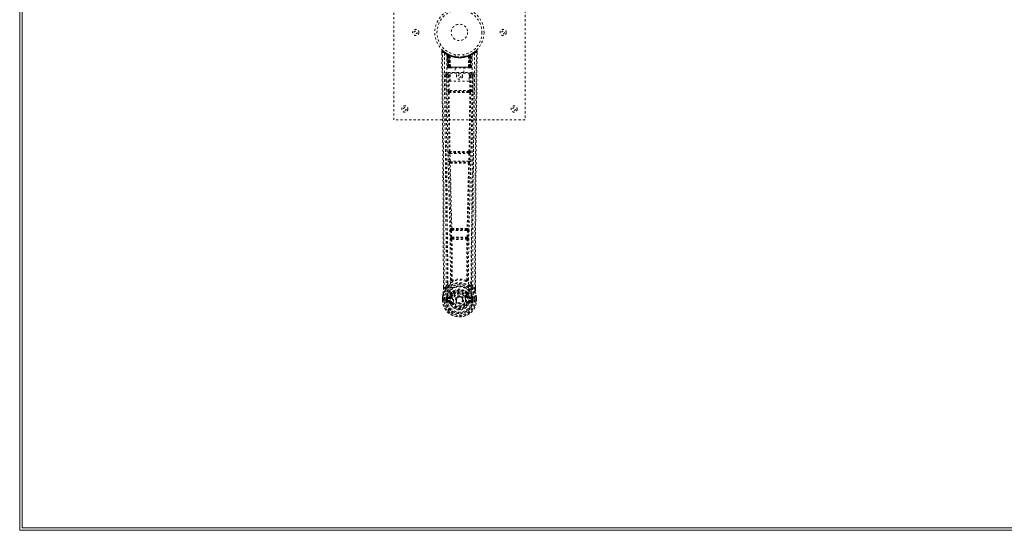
# Model space of a CAD drawing. Header units: inches. Extents: x 14.7 to 110.2, y 28.9 to 88.4.
# Tile 1 of 4: x 14.7 to 59.7, y 28.9 to 52.2. Entities that reach past the tile are written whole.
import ezdxf

# ---------------------------------------------------------------- set-up
doc = ezdxf.new("R2010")
doc.units = ezdxf.units.IN
doc.header["$MEASUREMENT"] = 0
doc.linetypes.add('SLD-Dashed', pattern=[0.075, 0.05, -0.025])
doc.linetypes.add('SLD-Solid', pattern=[0])

msp = doc.modelspace()

# ---------------------------------------------------------------- linework, layer by layer
at = {"color": 7, "linetype": 'SLD-Solid', "lineweight": 15}
for p, q in [((14.658, 28.877), (14.658, 88.377)), ((14.776, 88.259), (14.776, 28.995)), ((14.776, 28.995), (14.776, 88.259)), ((110.158, 28.877), (14.658, 28.877)), ((14.776, 28.995), (110.04, 28.995)), ((110.04, 28.995), (14.776, 28.995))]:
    msp.add_line(p, q, dxfattribs=at)
at = {"color": 7, "linetype": 'SLD-Dashed', "lineweight": 0}
for p, q in [((31.776, 47.627), (31.776, 55.627)), ((37.776, 55.627), (37.776, 47.627)), ((33.969, 50.768), (33.97, 50.684)), ((34.208, 50.653), (34.194, 50.661)), ((34.222, 50.628), (34.209, 50.637)), ((34.23, 50.031), (34.209, 50.637)), ((34.243, 50.031), (34.222, 50.628)), ((34.292, 50.609), (34.226, 50.643)), ((34.241, 50.621), (34.264, 50.027)), ((34.309, 50.582), (34.241, 50.618)), ((34.262, 50.031), (34.241, 50.618)), ((34.268, 50.588), (34.281, 50.614)), ((34.268, 50.588), (34.269, 50.031)), ((34.274, 50.585), (34.268, 50.588)), ((34.274, 50.585), (34.286, 50.611)), ((34.274, 50.031), (34.274, 50.585)), ((34.281, 50.614), (34.286, 50.611)), ((34.282, 50.581), (34.294, 50.608)), ((34.282, 50.031), (34.282, 50.581)), ((34.286, 50.579), (34.298, 50.606)), ((34.286, 50.579), (34.286, 50.031)), ((34.294, 50.608), (34.292, 50.609)), ((34.298, 50.606), (34.294, 50.608)), ((34.301, 50.573), (34.312, 50.599)), ((34.301, 50.573), (34.301, 50.031)), ((34.304, 50.571), (34.316, 50.598)), ((34.304, 50.031), (34.304, 50.571)), ((34.309, 50.582), (34.311, 50.582)), ((34.328, 50.031), (34.309, 50.582)), ((34.311, 50.582), (34.33, 50.031)), ((34.312, 50.599), (34.316, 50.598)), ((34.355, 50.553), (34.353, 50.554)), ((34.358, 50.029), (34.353, 50.554)), ((34.355, 50.553), (34.36, 50.031)), ((34.359, 50.579), (34.356, 50.58)), ((34.576, 50.616), (34.576, 50.519)), ((34.976, 50.519), (34.976, 50.616)), ((35.196, 50.581), (35.193, 50.579)), ((35.193, 50.031), (35.197, 50.553)), ((35.199, 50.554), (35.194, 50.029)), ((35.199, 50.554), (35.197, 50.553)), ((35.223, 50.031), (35.242, 50.582)), ((35.243, 50.582), (35.224, 50.031)), ((35.236, 50.598), (35.248, 50.571)), ((35.24, 50.599), (35.266, 50.612)), ((35.24, 50.599), (35.252, 50.573)), ((35.242, 50.582), (35.243, 50.582)), ((35.311, 50.618), (35.243, 50.582)), ((35.248, 50.571), (35.248, 50.031)), ((35.252, 50.031), (35.252, 50.573)), ((35.258, 50.608), (35.254, 50.606)), ((35.254, 50.606), (35.266, 50.579)), ((35.258, 50.608), (35.27, 50.581)), ((35.26, 50.609), (35.259, 50.608)), ((35.327, 50.643), (35.26, 50.609)), ((35.266, 50.611), (35.271, 50.614)), ((35.266, 50.611), (35.279, 50.585)), ((35.266, 50.031), (35.266, 50.579)), ((35.27, 50.581), (35.27, 50.031)), ((35.271, 50.614), (35.28, 50.618)), ((35.271, 50.614), (35.284, 50.588)), ((35.284, 50.588), (35.279, 50.585)), ((35.279, 50.585), (35.279, 50.031)), ((35.284, 50.031), (35.284, 50.588)), ((35.288, 50.027), (35.311, 50.621)), ((35.291, 50.031), (35.311, 50.618)), ((35.304, 50.612), (35.299, 50.613)), ((35.309, 50.031), (35.33, 50.628)), ((35.323, 50.031), (35.344, 50.637)), ((35.344, 50.637), (35.33, 50.628)), ((35.358, 50.661), (35.345, 50.653)), ((35.422, 50.703), (35.362, 50.666)), ((35.533, 50.791), (35.432, 50.71)), ((35.583, 50.768), (35.553, 50.769)), ((35.582, 50.683), (35.583, 50.768)), ((34.23, 50.031), (34.243, 50.031)), ((34.269, 50.031), (34.23, 50.031)), ((34.243, 50.031), (34.282, 50.031)), ((34.257, 50.003), (34.261, 50.002)), ((34.262, 50.031), (34.328, 50.031)), ((34.262, 50.002), (34.262, 50.002)), ((34.269, 50.002), (34.274, 50.002)), ((34.273, 50.002), (34.283, 50.002)), ((35.279, 50.031), (34.274, 50.031)), ((34.283, 50.002), (34.287, 50.002)), ((34.286, 50.031), (35.266, 50.031)), ((34.291, 50.002), (34.358, 50.002)), ((34.301, 50.031), (34.304, 50.031)), ((35.248, 50.031), (34.304, 50.031)), ((34.33, 50.031), (34.328, 50.031)), ((34.358, 50.029), (34.36, 50.031)), ((34.36, 50.031), (35.193, 50.031)), ((34.36, 50.002), (35.192, 50.002)), ((34.581, 50.002), (34.581, 49.769)), ((34.971, 49.769), (34.971, 50.002)), ((35.193, 50.031), (35.194, 50.029)), ((35.194, 50.002), (35.261, 50.002)), ((35.224, 50.031), (35.223, 50.031)), ((35.224, 50.031), (35.291, 50.031)), ((35.248, 50.031), (35.252, 50.031)), ((35.266, 50.002), (35.27, 50.002)), ((35.27, 50.031), (35.309, 50.031)), ((35.27, 50.002), (35.279, 50.002)), ((35.278, 50.002), (35.283, 50.002)), ((35.283, 50.002), (35.283, 50.004)), ((35.323, 50.031), (35.284, 50.031)), ((35.291, 50.002), (35.291, 50.002)), ((35.292, 50.002), (35.296, 50.002)), ((35.309, 50.031), (35.323, 50.031)), ((34.163, 49.705), (34.159, 49.687)), ((34.16, 49.695), (34.16, 49.685)), ((34.16, 49.685), (34.16, 49.683)), ((34.16, 49.684), (34.167, 48.87)), ((34.204, 49.793), (34.204, 49.733)), ((35.348, 49.793), (34.204, 49.793)), ((34.204, 49.733), (34.352, 49.733)), ((34.252, 49.63), (34.259, 48.97)), ((34.252, 49.63), (34.297, 49.63)), ((34.297, 49.675), (34.297, 49.63)), ((34.352, 49.675), (34.297, 49.675)), ((34.304, 48.97), (34.297, 49.63)), ((34.352, 49.63), (34.297, 49.63)), ((34.352, 49.769), (35.213, 49.769)), ((34.352, 49.403), (34.352, 49.769)), ((35.213, 49.769), (35.213, 49.403)), ((35.213, 49.733), (35.348, 49.733)), ((35.213, 49.675), (35.256, 49.675)), ((35.213, 49.63), (35.256, 49.63)), ((35.256, 49.63), (35.249, 48.97)), ((35.256, 49.675), (35.256, 49.63)), ((35.3, 49.63), (35.293, 48.97)), ((35.348, 49.733), (35.348, 49.793)), ((35.385, 48.87), (35.392, 49.684)), ((35.393, 49.687), (35.39, 49.705)), ((35.392, 49.685), (35.392, 49.695)), ((35.393, 49.683), (35.392, 49.685)), ((35.213, 49.403), (34.352, 49.403)), ((34.301, 48.88), (34.35, 48.879)), ((35.249, 48.97), (34.304, 48.97)), ((34.36, 48.926), (34.313, 48.926)), ((35.192, 48.926), (34.36, 48.926)), ((35.24, 48.926), (35.192, 48.926)), ((35.202, 48.879), (35.251, 48.88)), ((37.776, 47.627), (31.776, 47.627)), ((34.296, 46.099), (34.307, 45.746)), ((34.309, 46.191), (34.303, 46.189)), ((34.341, 46.1), (35.211, 46.1)), ((34.352, 45.748), (34.341, 46.1)), ((34.348, 46.145), (34.354, 46.148)), ((35.204, 46.145), (34.348, 46.145)), ((35.198, 46.148), (35.204, 46.145)), ((35.211, 46.1), (35.201, 45.748)), ((35.249, 46.189), (35.243, 46.191)), ((35.256, 46.099), (35.245, 45.746)), ((34.32, 45.656), (34.321, 45.656)), ((35.201, 45.748), (34.352, 45.748)), ((34.366, 45.702), (34.365, 45.703)), ((34.365, 45.703), (35.187, 45.703)), ((35.187, 45.703), (35.187, 45.702)), ((35.232, 45.656), (35.232, 45.656)), ((34.366, 42.577), (34.378, 42.268)), ((34.389, 42.67), (34.376, 42.666)), ((34.41, 42.578), (35.142, 42.578)), ((34.422, 42.269), (34.41, 42.578)), ((34.42, 42.623), (34.433, 42.627)), ((35.132, 42.623), (34.42, 42.623)), ((35.119, 42.627), (35.132, 42.623)), ((35.142, 42.578), (35.13, 42.269)), ((35.164, 42.67), (35.177, 42.666)), ((35.187, 42.577), (35.175, 42.268)), ((34.378, 42.268), (34.38, 42.234)), ((34.396, 42.178), (34.397, 42.177)), ((35.13, 42.269), (34.422, 42.269)), ((34.441, 42.224), (34.44, 42.225)), ((34.44, 42.225), (35.112, 42.225)), ((35.112, 42.225), (35.111, 42.224)), ((35.155, 42.177), (35.156, 42.178)), ((35.175, 42.268), (35.172, 42.234)), ((34.165, 40.012), (34.225, 40.124)), ((35.328, 40.124), (35.387, 40.012)), ((34.04, 39.895), (34.039, 39.984)), ((34.041, 39.985), (34.041, 39.896)), ((34.165, 40.012), (34.069, 39.896)), ((34.405, 39.708), (34.404, 39.686)), ((34.412, 39.736), (34.423, 39.754)), ((34.428, 39.703), (34.428, 39.681)), ((35.124, 39.681), (35.124, 39.703)), ((35.129, 39.754), (35.141, 39.736)), ((35.148, 39.708), (35.148, 39.686)), ((35.483, 39.896), (35.387, 40.012)), ((35.512, 39.896), (35.511, 39.997)), ((35.513, 39.895), (35.513, 39.997)), ((33.997, 39.517), (33.997, 39.513)), ((33.997, 39.396), (33.997, 39.513)), ((33.997, 39.396), (34.001, 39.396)), ((33.998, 39.513), (33.998, 39.395)), ((34.001, 39.396), (34.054, 39.396)), ((34.027, 39.513), (34.026, 39.397)), ((34.054, 39.396), (34.077, 39.396)), ((34.077, 39.396), (34.083, 39.396)), ((34.083, 39.396), (34.233, 39.396)), ((34.148, 39.469), (34.148, 39.47)), ((34.148, 39.397), (34.148, 39.469)), ((34.148, 39.397), (34.148, 39.397)), ((34.178, 39.468), (34.177, 39.397)), ((34.183, 39.397), (34.177, 39.397)), ((34.178, 39.469), (34.183, 39.488)), ((34.183, 39.488), (34.183, 39.475)), ((34.183, 39.475), (34.183, 39.397)), ((34.193, 39.516), (34.189, 39.512)), ((34.193, 39.516), (34.203, 39.527)), ((34.201, 39.276), (34.32, 39.252)), ((34.318, 39.548), (34.203, 39.527)), ((34.203, 39.527), (34.203, 39.527)), ((34.203, 39.527), (34.203, 39.527)), ((34.218, 39.494), (34.347, 39.519)), ((34.218, 39.494), (34.218, 39.464)), ((34.347, 39.494), (34.218, 39.494)), ((34.347, 39.464), (34.218, 39.464)), ((34.231, 39.342), (34.231, 39.312)), ((34.231, 39.342), (34.347, 39.342)), ((34.347, 39.291), (34.231, 39.312)), ((34.231, 39.312), (34.347, 39.312)), ((34.233, 39.396), (34.233, 39.396)), ((34.347, 39.519), (34.347, 39.494)), ((34.347, 39.464), (34.347, 39.494)), ((34.347, 39.342), (34.347, 39.312)), ((34.347, 39.291), (34.347, 39.312)), ((34.395, 39.548), (34.402, 39.56)), ((34.402, 39.56), (34.429, 39.548)), ((34.407, 39.248), (34.403, 39.256)), ((34.429, 39.257), (34.407, 39.248)), ((34.62, 39.403), (34.62, 39.418)), ((34.62, 39.394), (34.62, 39.403)), ((35.123, 39.548), (35.15, 39.56)), ((35.145, 39.248), (35.123, 39.257)), ((35.149, 39.256), (35.145, 39.248)), ((35.2, 39.225), (35.145, 39.248)), ((35.15, 39.56), (35.157, 39.548)), ((35.205, 39.519), (35.335, 39.494)), ((35.205, 39.519), (35.205, 39.494)), ((35.335, 39.494), (35.205, 39.494)), ((35.205, 39.464), (35.205, 39.494)), ((35.335, 39.464), (35.205, 39.464)), ((35.205, 39.342), (35.205, 39.312)), ((35.205, 39.342), (35.321, 39.342)), ((35.321, 39.312), (35.205, 39.291)), ((35.205, 39.291), (35.205, 39.312)), ((35.205, 39.312), (35.321, 39.312)), ((35.233, 39.252), (35.352, 39.276)), ((35.35, 39.527), (35.234, 39.548)), ((35.32, 39.396), (35.47, 39.396)), ((35.321, 39.312), (35.321, 39.342)), ((35.335, 39.464), (35.335, 39.494)), ((35.35, 39.527), (35.36, 39.516)), ((35.363, 39.512), (35.36, 39.516)), ((35.369, 39.488), (35.369, 39.475)), ((35.375, 39.469), (35.369, 39.488)), ((35.369, 39.475), (35.37, 39.397)), ((35.37, 39.397), (35.375, 39.397)), ((35.404, 39.47), (35.375, 39.468)), ((35.375, 39.397), (35.375, 39.468)), ((35.404, 39.47), (35.404, 39.469)), ((35.404, 39.469), (35.405, 39.397)), ((35.47, 39.396), (35.476, 39.396)), ((35.476, 39.396), (35.499, 39.396)), ((35.499, 39.396), (35.552, 39.396)), ((35.526, 39.397), (35.526, 39.513)), ((35.552, 39.396), (35.556, 39.396)), ((35.555, 39.395), (35.554, 39.513)), ((35.555, 39.513), (35.555, 39.517)), ((35.556, 39.396), (35.555, 39.513))]:
    msp.add_line(p, q, dxfattribs=at)
at = {"color": 7, "linetype": 'SLD-Dashed', "lineweight": 0, "flags": 128}
for points in [[(33.969, 50.768), (33.97, 50.768), (33.972, 50.768), (33.978, 50.769), (33.988, 50.769), (33.994, 50.768), (33.999, 50.769)], [(34.039, 39.984), (34.037, 42.613), (34.02, 45.331), (33.995, 48.049), (33.969, 50.768)], [(34.018, 50.788), (34.011, 50.792), (34.003, 50.795), (33.994, 50.795), (33.987, 50.794), (33.98, 50.79), (33.974, 50.785), (33.971, 50.778), (33.97, 50.771)], [(33.999, 50.769), (34.007, 50.777), (34.014, 50.784), (34.018, 50.789), (34.02, 50.791)], [(34.069, 39.896), (34.07, 40.635), (34.07, 41.415), (34.068, 42.238), (34.064, 43.103), (34.06, 43.9), (34.054, 44.73), (34.053, 44.92), (34.051, 45.113), (34.05, 45.307), (34.049, 45.44), (34.048, 45.57), (34.047, 45.705), (34.045, 45.847), (34.041, 46.3), (34.037, 46.805), (34.032, 47.36), (34.028, 47.711), (34.025, 48.084), (34.021, 48.486), (34.017, 48.862), (34.012, 49.353), (34.008, 49.789), (34.005, 50.17), (34.002, 50.497), (33.999, 50.769)], [(34.088, 50.675), (34.094, 49.084), (34.112, 47.495), (34.143, 45.908), (34.18, 44.326), (34.21, 43.086), (34.233, 41.85), (34.243, 40.62), (34.233, 39.396)], [(34.197, 50.619), (34.204, 49.033), (34.224, 47.448), (34.257, 45.866), (34.297, 44.287), (34.329, 43.05), (34.353, 41.816), (34.363, 40.588), (34.351, 39.366)], [(34.202, 50.654), (34.209, 50.643), (34.213, 50.629)], [(34.209, 50.642), (34.21, 50.637), (34.21, 50.635)], [(34.24, 50.625), (34.241, 50.619), (34.241, 50.618)], [(34.242, 50.634), (34.249, 50.63), (34.281, 50.614)], [(34.974, 50.519), (34.975, 50.52), (34.957, 50.517), (34.919, 50.511), (34.865, 50.505), (34.8, 50.502), (34.776, 50.502)], [(35.355, 50.619), (35.349, 49.033), (35.328, 47.448), (35.296, 45.866), (35.255, 44.287), (35.224, 43.05), (35.199, 41.816), (35.19, 40.588), (35.202, 39.366)], [(35.464, 50.675), (35.459, 49.084), (35.44, 47.495), (35.41, 45.908), (35.372, 44.326), (35.342, 43.086), (35.319, 41.85), (35.309, 40.62), (35.319, 39.396)], [(35.483, 39.896), (35.482, 40.71), (35.483, 41.559), (35.485, 42.443), (35.489, 43.245), (35.492, 43.763), (35.495, 44.305), (35.499, 44.871), (35.504, 45.434), (35.508, 45.922), (35.513, 46.569), (35.52, 47.257), (35.527, 47.987), (35.533, 48.663), (35.553, 50.769)], [(35.513, 39.997), (35.515, 42.613), (35.533, 45.329), (35.557, 48.051), (35.583, 50.768)], [(35.58, 50.768), (35.578, 50.776), (35.575, 50.784), (35.57, 50.79), (35.563, 50.795), (35.556, 50.798), (35.549, 50.798), (35.541, 50.796), (35.535, 50.792)], [(34.261, 50.031), (34.262, 50.024), (34.263, 50.022)], [(34.301, 50.031), (34.293, 50.031), (34.285, 50.031), (34.278, 50.031), (34.272, 50.031), (34.267, 50.031), (34.264, 50.031), (34.262, 50.031), (34.262, 50.031)], [(34.275, 50.002), (34.275, 50.002), (34.276, 50.002), (34.279, 50.003), (34.283, 50.004)], [(34.29, 50.002), (34.292, 50.002), (34.293, 50.002)], [(34.33, 50.031), (34.333, 50.021), (34.34, 50.012)], [(34.358, 50.029), (34.343, 50.015), (34.34, 50.012)], [(35.194, 50.029), (35.209, 50.015), (35.213, 50.012)], [(35.213, 50.012), (35.219, 50.021), (35.223, 50.031)], [(35.291, 50.031), (35.291, 50.031), (35.289, 50.031), (35.285, 50.031), (35.28, 50.031), (35.274, 50.031), (35.267, 50.031), (35.26, 50.031), (35.252, 50.031)], [(35.27, 50.004), (35.274, 50.003), (35.276, 50.002), (35.277, 50.002), (35.277, 50.002)], [(34.099, 49.687), (34.103, 49.311), (34.107, 48.882), (34.112, 48.412), (34.116, 47.987), (34.118, 47.765), (34.12, 47.542), (34.122, 47.32), (34.125, 47.067), (34.127, 46.812), (34.13, 46.565), (34.134, 46.061), (34.138, 45.593), (34.142, 45.161), (34.146, 44.739), (34.15, 44.249), (34.155, 43.408), (34.16, 42.56), (34.164, 41.682), (34.165, 40.828), (34.165, 40.012)], [(34.159, 49.687), (34.183, 49.659), (34.252, 49.63)], [(34.159, 49.687), (34.19, 46.499), (34.216, 43.311), (34.225, 40.124)], [(34.297, 49.675), (34.228, 49.704), (34.204, 49.733)], [(35.348, 49.733), (35.325, 49.704), (35.256, 49.675)], [(35.3, 49.63), (35.296, 49.63), (35.286, 49.63), (35.272, 49.63), (35.256, 49.63)], [(35.3, 49.63), (35.37, 49.659), (35.391, 49.684)], [(35.328, 40.124), (35.336, 43.311), (35.362, 46.499), (35.393, 49.687)], [(35.387, 40.012), (35.387, 40.752), (35.388, 41.524), (35.391, 42.327), (35.395, 43.093), (35.4, 43.868), (35.406, 44.644), (35.412, 45.4), (35.419, 46.126), (35.425, 46.801), (35.432, 47.558), (35.439, 48.267), (35.446, 48.965), (35.453, 49.687)], [(34.304, 48.97), (34.288, 48.97), (34.274, 48.97), (34.263, 48.97), (34.259, 48.97)], [(34.269, 48.882), (34.285, 47.536), (34.309, 46.191)], [(34.343, 46.189), (34.318, 47.534), (34.301, 48.88)], [(35.202, 48.879), (34.991, 48.879), (34.776, 48.879), (34.562, 48.879), (34.35, 48.879)], [(35.192, 48.926), (34.988, 48.926), (34.782, 48.926), (34.57, 48.926), (34.36, 48.926)], [(35.251, 48.88), (35.234, 47.534), (35.209, 46.189)], [(35.24, 48.926), (35.257, 48.922), (35.267, 48.915)], [(35.284, 48.882), (35.268, 47.536), (35.243, 46.191)], [(35.293, 48.97), (35.289, 48.97), (35.279, 48.97), (35.264, 48.97), (35.249, 48.97)], [(34.341, 46.1), (34.333, 46.1), (34.325, 46.1), (34.318, 46.099), (34.311, 46.099), (34.305, 46.099), (34.301, 46.099), (34.298, 46.099), (34.296, 46.099)], [(35.256, 46.099), (35.254, 46.099), (35.251, 46.099), (35.247, 46.099), (35.241, 46.099), (35.235, 46.099), (35.227, 46.1), (35.22, 46.1), (35.211, 46.1)], [(34.352, 45.748), (34.344, 45.747), (34.336, 45.747), (34.328, 45.747), (34.322, 45.747), (34.316, 45.746), (34.312, 45.746), (34.309, 45.746), (34.307, 45.746)], [(34.307, 45.746), (34.309, 45.713), (34.309, 45.711)], [(34.321, 45.656), (34.356, 44.161), (34.389, 42.67)], [(34.424, 42.666), (34.391, 44.157), (34.355, 45.653)], [(35.197, 45.653), (35.161, 44.157), (35.128, 42.666)], [(35.232, 45.656), (35.196, 44.161), (35.164, 42.67)], [(35.245, 45.746), (35.244, 45.746), (35.241, 45.746), (35.236, 45.746), (35.231, 45.747), (35.224, 45.747), (35.217, 45.747), (35.209, 45.747), (35.201, 45.748)], [(35.227, 45.676), (35.228, 45.674), (35.232, 45.656)], [(35.245, 45.746), (35.244, 45.713), (35.243, 45.711)], [(34.41, 42.578), (34.402, 42.578), (34.394, 42.578), (34.387, 42.577), (34.381, 42.577), (34.375, 42.577), (34.371, 42.577), (34.368, 42.577), (34.366, 42.577)], [(34.41, 42.578), (34.41, 42.587), (34.41, 42.595), (34.412, 42.609), (34.415, 42.619), (34.42, 42.623)], [(35.132, 42.623), (35.137, 42.619), (35.141, 42.609), (35.143, 42.595), (35.143, 42.587), (35.142, 42.578)], [(35.187, 42.577), (35.185, 42.577), (35.182, 42.577), (35.177, 42.577), (35.172, 42.577), (35.165, 42.577), (35.158, 42.578), (35.15, 42.578), (35.142, 42.578)], [(34.422, 42.269), (34.414, 42.269), (34.407, 42.269), (34.399, 42.269), (34.393, 42.268), (34.387, 42.268), (34.383, 42.268), (34.38, 42.268), (34.378, 42.268)], [(34.397, 42.177), (34.408, 41.246), (34.409, 40.317)], [(34.433, 42.172), (34.444, 41.24), (34.444, 40.31)], [(35.108, 40.31), (35.109, 41.24), (35.12, 42.172)], [(35.13, 42.269), (35.129, 42.261), (35.128, 42.252), (35.123, 42.238), (35.118, 42.228), (35.115, 42.226), (35.113, 42.225), (35.112, 42.225)], [(35.175, 42.268), (35.17, 42.268), (35.159, 42.268), (35.145, 42.269), (35.13, 42.269)], [(35.155, 42.177), (35.145, 41.246), (35.144, 40.317)], [(34.406, 40.308), (34.309, 40.222), (34.225, 40.124)], [(34.406, 40.308), (34.408, 40.298), (34.413, 40.289), (34.419, 40.283), (34.427, 40.28), (34.435, 40.28), (34.443, 40.283), (34.449, 40.29), (34.454, 40.299)], [(34.444, 40.31), (34.445, 40.308), (34.445, 40.306), (34.448, 40.303), (34.454, 40.299)], [(35.098, 40.299), (35.105, 40.303), (35.107, 40.306), (35.108, 40.308), (35.108, 40.31)], [(35.098, 40.299), (35.103, 40.29), (35.11, 40.283), (35.118, 40.28), (35.126, 40.28), (35.133, 40.283), (35.14, 40.289), (35.144, 40.298), (35.146, 40.308)], [(35.328, 40.124), (35.244, 40.222), (35.146, 40.308)], [(34.027, 39.694), (34.011, 39.615), (33.997, 39.517)], [(33.997, 39.513), (34.01, 39.608), (34.026, 39.683)], [(34.027, 39.694), (34.026, 39.688), (34.026, 39.683)], [(34.208, 39.972), (34.107, 39.848), (34.027, 39.694)], [(34.069, 39.896), (34.063, 39.896), (34.057, 39.896), (34.051, 39.896), (34.046, 39.896), (34.042, 39.896), (34.04, 39.896), (34.039, 39.895), (34.04, 39.895)], [(34.318, 40.075), (34.312, 40.069), (34.303, 40.06)], [(34.404, 39.686), (34.374, 39.635), (34.345, 39.571)], [(34.549, 39.839), (34.498, 39.813), (34.423, 39.754)], [(35.129, 39.754), (35.054, 39.813), (35.004, 39.839)], [(35.15, 39.56), (35.124, 39.62), (35.096, 39.668)], [(35.148, 39.686), (35.179, 39.635), (35.207, 39.571)], [(35.25, 40.06), (35.24, 40.069), (35.235, 40.075)], [(35.345, 39.972), (35.445, 39.848), (35.525, 39.694)], [(35.513, 39.895), (35.513, 39.895), (35.512, 39.896), (35.51, 39.896), (35.506, 39.896), (35.501, 39.896), (35.495, 39.896), (35.489, 39.896), (35.483, 39.896)], [(35.527, 39.683), (35.527, 39.688), (35.525, 39.694)], [(35.555, 39.517), (35.544, 39.605), (35.525, 39.694)], [(35.555, 39.513), (35.543, 39.608), (35.527, 39.683)], [(34.026, 39.397), (34.02, 39.397), (34.014, 39.397), (34.008, 39.396), (34.003, 39.396), (34, 39.396), (33.997, 39.396), (33.996, 39.396), (33.997, 39.396)], [(33.997, 39.517), (33.998, 39.517), (34, 39.516), (34.003, 39.516), (34.007, 39.515), (34.011, 39.515), (34.016, 39.514), (34.021, 39.513), (34.027, 39.513)], [(33.997, 39.513), (33.997, 39.513), (33.998, 39.513), (34, 39.513), (34.004, 39.513), (34.009, 39.513), (34.014, 39.513), (34.02, 39.513), (34.027, 39.513)], [(34.148, 39.47), (34.158, 39.469), (34.167, 39.469), (34.174, 39.468), (34.178, 39.468)], [(34.177, 39.397), (34.174, 39.397), (34.167, 39.397), (34.158, 39.397), (34.148, 39.397)], [(34.178, 39.468), (34.178, 39.468), (34.178, 39.469)], [(34.218, 39.464), (34.2, 39.467), (34.183, 39.475)], [(34.188, 39.324), (34.208, 39.337), (34.231, 39.342)], [(34.345, 39.571), (34.332, 39.553), (34.318, 39.548)], [(35.202, 39.366), (35.196, 39.288), (35.174, 39.213), (35.134, 39.143), (35.081, 39.082), (35.015, 39.033), (34.94, 38.996), (34.86, 38.974), (34.776, 38.966), (34.693, 38.974), (34.612, 38.996), (34.537, 39.033), (34.472, 39.082), (34.418, 39.143), (34.379, 39.213), (34.356, 39.288), (34.351, 39.366)], [(34.457, 39.537), (34.452, 39.539), (34.447, 39.541), (34.442, 39.543), (34.438, 39.545), (34.434, 39.546), (34.432, 39.547), (34.43, 39.548), (34.429, 39.548)], [(34.457, 39.269), (34.452, 39.267), (34.447, 39.265), (34.442, 39.263), (34.438, 39.261), (34.434, 39.259), (34.432, 39.258), (34.43, 39.258), (34.429, 39.257)], [(35.095, 39.537), (35.101, 39.539), (35.106, 39.541), (35.11, 39.543), (35.114, 39.545), (35.118, 39.546), (35.121, 39.547), (35.122, 39.548), (35.123, 39.548)], [(35.095, 39.269), (35.101, 39.267), (35.106, 39.265), (35.11, 39.263), (35.114, 39.261), (35.118, 39.259), (35.121, 39.258), (35.122, 39.258), (35.123, 39.257)], [(35.207, 39.571), (35.22, 39.553), (35.234, 39.548)], [(35.321, 39.342), (35.345, 39.337), (35.364, 39.324)], [(35.369, 39.475), (35.353, 39.467), (35.335, 39.464)], [(35.375, 39.469), (35.375, 39.468), (35.375, 39.468)], [(35.555, 39.517), (35.554, 39.517), (35.552, 39.516), (35.549, 39.516), (35.546, 39.515), (35.541, 39.515), (35.536, 39.514), (35.531, 39.513), (35.526, 39.513)], [(35.526, 39.513), (35.532, 39.513), (35.538, 39.513), (35.544, 39.513), (35.548, 39.513), (35.552, 39.513), (35.555, 39.513), (35.556, 39.513), (35.555, 39.513)], [(35.556, 39.396), (35.556, 39.396), (35.555, 39.396), (35.553, 39.396), (35.549, 39.396), (35.544, 39.396), (35.539, 39.397), (35.533, 39.397), (35.526, 39.397)]]:
    msp.add_lwpolyline(points, dxfattribs=at)
at = {"color": 7, "linetype": 'SLD-Dashed', "lineweight": 0}
for centre, radius in [((34.776, 51.627), 1.125), ((34.776, 51.627), 1.03), ((34.776, 51.627), 0.375), ((32.776, 51.627), 0.141), ((32.776, 51.627), 0.0625), ((36.776, 51.627), 0.141), ((36.776, 51.627), 0.0625), ((34.776, 49.627), 0.14), ((34.776, 49.627), 0.0625), ((32.276, 48.127), 0.14), ((37.276, 48.127), 0.14), ((32.276, 48.127), 0.0625), ((37.276, 48.127), 0.0625), ((34.776, 39.403), 0.7), ((34.776, 39.403), 0.69), ((34.776, 39.403), 0.623), ((34.776, 39.403), 0.32), ((34.776, 39.403), 0.275), ((34.776, 39.403), 0.188), ((34.776, 39.403), 0.157), ((34.776, 39.403), 0.142), ((34.776, 39.403), 0.139), ((34.776, 39.403), 0.138)]:
    msp.add_circle(centre, radius, dxfattribs=at)
for centre, radius, start, end in [((33.999, 50.769), 0.03, 47.848, 180.5292), ((34.771, 51.661), 1.2, 228.1041, 235.3369), ((34.776, 51.627), 1.158, 227.8714, 312.1369), ((34.772, 51.621), 1.12, 227.8958, 235.3632), ((34.118, 50.675), 0.03, 55.9267, 179.7348), ((34.762, 51.862), 1.366, 240.4187, 245.5467), ((34.776, 51.627), 1.127, 235.3416, 240.474), ((34.179, 50.635), 0.03, 1.9849, 58.9176), ((34.771, 51.618), 1.117, 238.9198, 239.808), ((34.159, 50.6), 0.0707, 31.4602, 58.8912), ((34.238, 50.607), 0.0429, 114.1768, 162.9835), ((34.776, 51.659), 1.19, 240.8801, 299.1199), ((34.192, 50.627), 0.0299, 1.9031, 59.6981), ((34.692, 51.48), 0.958, 239.6193, 242.5247), ((34.786, 51.647), 1.152, 239.9219, 243.9592), ((34.766, 51.261), 0.837, 228.2592, 233.5251), ((34.776, 51.627), 1.127, 240.4733, 299.5267), ((34.753, 51.241), 0.811, 229.0934, 234.4531), ((34.211, 50.617), 0.03, 16.8599, 61.2493), ((34.211, 50.617), 0.0299, 1.8016, 60.7461), ((34.77, 51.614), 1.113, 240.7493, 245.7404), ((34.764, 51.25), 0.821, 230.3925, 235.5903), ((34.776, 51.626), 1.155, 244.2143, 295.7857), ((34.776, 51.626), 1.155, 244.9104, 295.0896), ((34.279, 50.582), 0.0297, 1.4827, 64.4695), ((34.281, 50.581), 0.0297, 1.4764, 64.5493), ((34.776, 51.626), 1.155, 245.8865, 294.1135), ((34.733, 51.18), 0.733, 234.7569, 238.7662), ((34.327, 50.57), 0.0311, 328.321, 19.6503), ((34.326, 50.57), 0.0345, 328.9659, 15.1477), ((34.776, 51.59), 1.12, 247.9256, 292.0744), ((35.227, 50.57), 0.0345, 164.8384, 211.048), ((35.225, 50.57), 0.031, 160.2249, 211.6852), ((34.819, 51.181), 0.734, 301.2412, 305.2414), ((34.885, 51.391), 0.868, 293.5573, 295.4839), ((35.295, 50.505), 0.109, 91.2471, 120.4804), ((35.272, 50.581), 0.0297, 115.4507, 178.5236), ((35.273, 50.582), 0.0297, 115.5233, 178.5246), ((34.788, 51.25), 0.821, 304.4097, 309.6075), ((34.801, 51.238), 0.807, 305.5345, 310.9189), ((35.327, 50.486), 0.137, 89.4088, 113.5142), ((34.786, 51.262), 0.838, 306.4774, 311.7383), ((35.341, 50.617), 0.0299, 119.2539, 178.1984), ((34.922, 51.375), 0.836, 298.7915, 300.3493), ((35.36, 50.627), 0.0299, 120.3019, 178.0969), ((34.776, 51.627), 1.127, 299.526, 304.6584), ((35.314, 50.607), 0.0429, 17.0146, 65.8219), ((35.374, 50.635), 0.03, 121.0824, 178.0151), ((34.791, 51.86), 1.364, 294.449, 299.5855), ((34.781, 51.621), 1.12, 304.6371, 312.1019), ((35.434, 50.675), 0.03, 0.2617, 124.0768), ((34.778, 51.667), 1.206, 304.6792, 311.8728), ((35.553, 50.769), 0.03, 359.4717, 132.1511), ((35.497, 50.739), 0.0633, 28.5158, 55.8927), ((34.26, 50.032), 0.03, 181.9942, 269.9952), ((34.261, 50.032), 0.0305, 182.3677, 249.3723), ((34.273, 50.032), 0.03, 181.9767, 246.5646), ((34.274, 50.033), 0.0315, 237.9447, 270.6795), ((34.291, 50.032), 0.03, 181.9346, 269.9381), ((34.289, 49.891), 0.114, 100.0907, 103.9727), ((35.087, 50.027), 0.818, 179.7658, 181.6405), ((34.686, 50.024), 0.412, 179.0187, 183.0429), ((34.705, 50.024), 0.423, 179.0446, 182.9706), ((34.708, 50.024), 0.422, 179.0353, 182.9706), ((34.746, 50.024), 0.446, 179.0944, 182.8187), ((34.746, 50.024), 0.442, 179.0835, 182.8389), ((34.358, 50.032), 0.0299, 181.7989, 269.8127), ((34.361, 50.028), 0.0265, 218.3672, 269.3841), ((35.192, 50.028), 0.0266, 270.8027, 321.446), ((35.194, 50.032), 0.0299, 270.1893, 358.2037), ((34.803, 50.024), 0.446, 357.1813, 0.9056), ((34.806, 50.024), 0.446, 357.1813, 0.9056), ((35.256, 50.037), 0.0353, 261.812, 350.679), ((35.261, 50.032), 0.03, 270.0619, 358.0654), ((34.844, 50.024), 0.422, 357.0374, 0.9659), ((34.422, 50.027), 0.848, 358.418, 0.2259), ((34.867, 50.024), 0.412, 356.9444, 0.9754), ((35.279, 50.033), 0.0314, 269.3019, 302.3815), ((35.262, 49.888), 0.118, 75.8798, 79.5824), ((35.279, 50.032), 0.03, 293.4941, 358.0265), ((35.293, 50.032), 0.03, 270.0048, 358.0058), ((35.291, 50.032), 0.0305, 290.7198, 357.6339), ((34.204, 49.688), 0.105, 89.9158, 180.6366), ((34.142, 46.827), 2.861, 89.64, 90.8418), ((34.205, 49.688), 0.045, 90.0224, 157.9872), ((34.297, 49.63), 0.0451, 90.4258, 180.3581), ((35.255, 49.63), 0.0451, 359.6174, 89.5736), ((35.348, 49.688), 0.105, 359.3659, 90.0816), ((35.348, 49.688), 0.045, 22.0128, 89.9776), ((35.411, 46.812), 2.875, 89.1624, 90.358), ((34.548, 48.957), 0.289, 177.3538, 195.0212), ((34.314, 48.881), 0.0456, 91.922, 179.0018), ((34.295, 49.138), 0.258, 264.2217, 271.5598), ((34.376, 48.887), 0.075, 147.9979, 184.8137), ((34.381, 48.963), 0.0773, 174.5352, 208.3813), ((34.415, 48.89), 0.0652, 146.4388, 189.4343), ((35.138, 48.89), 0.0652, 350.5383, 33.553), ((35.172, 48.963), 0.0773, 331.625, 5.4632), ((35.175, 48.886), 0.0757, 355.3516, 31.8355), ((35.258, 49.138), 0.258, 268.4472, 275.7754), ((35.246, 48.883), 0.0384, 357.0771, 55.3643), ((35.004, 48.957), 0.289, 344.982, 2.6462), ((34.516, 46.126), 0.222, 163.6426, 187.1157), ((34.349, 46.19), 0.0451, 181.9441, 269.4404), ((34.354, 46.193), 0.0451, 181.9691, 269.4236), ((34.335, 46.324), 0.136, 258.8603, 273.2827), ((34.399, 46.114), 0.0601, 148.5928, 193.1041), ((34.776, 10.055), 36.136, 89.3136, 90.6865), ((34.4, 46.182), 0.057, 172.6083, 216.4843), ((34.776, 13.125), 33.026, 89.2675, 90.7325), ((35.198, 46.193), 0.0451, 270.5815, 358.0273), ((35.153, 46.181), 0.0567, 323.3893, 7.5189), ((35.204, 46.19), 0.0451, 270.5596, 358.0559), ((35.153, 46.114), 0.0601, 346.8949, 31.4082), ((35.217, 46.325), 0.136, 266.742, 281.1117), ((35.036, 46.126), 0.222, 352.8834, 16.3582), ((34.427, 45.707), 0.118, 177.9822, 205.3709), ((34.365, 45.657), 0.0451, 90.6322, 181.6282), ((34.366, 45.657), 0.0451, 90.6367, 181.6266), ((34.347, 45.776), 0.123, 257.6591, 273.6576), ((34.414, 45.742), 0.0626, 174.4764, 218.4603), ((34.424, 45.664), 0.0697, 146.9361, 189.0829), ((34.776, 79.227), 33.576, 269.2814, 270.7186), ((34.776, 79.051), 33.351, 269.2944, 270.7056), ((35.138, 45.742), 0.0626, 321.5425, 5.5207), ((35.187, 45.657), 0.0451, 358.3718, 89.3678), ((35.187, 45.659), 0.0433, 22.7738, 90.2205), ((35.128, 45.664), 0.0697, 350.9197, 33.0612), ((35.205, 45.778), 0.125, 266.4445, 282.2387), ((35.126, 45.707), 0.118, 334.6373, 2.0209), ((34.528, 42.604), 0.165, 157.6356, 189.404), ((34.421, 42.668), 0.0451, 182.4886, 269.1379), ((34.434, 42.672), 0.0451, 182.605, 269.1009), ((34.418, 42.758), 0.092, 251.469, 273.9877), ((34.776, 5.639), 37.028, 89.4553, 90.5445), ((34.485, 42.659), 0.0613, 173.9391, 211.5309), ((34.776, 9.736), 32.893, 89.4021, 90.5979), ((35.119, 42.672), 0.0451, 270.899, 357.3952), ((35.068, 42.659), 0.0607, 328.3045, 6.2255), ((35.135, 42.757), 0.0919, 266.0221, 288.5458), ((35.131, 42.668), 0.0451, 270.8621, 357.5114), ((35.024, 42.604), 0.165, 350.5971, 22.3632), ((34.473, 42.23), 0.0933, 177.5366, 214.1354), ((34.441, 42.179), 0.0451, 91.0388, 182.1471), ((34.442, 42.179), 0.0451, 91.0442, 182.1533), ((34.427, 42.26), 0.0879, 250.2473, 273.9536), ((34.481, 42.267), 0.0588, 177.8309, 226.6359), ((34.519, 42.185), 0.0873, 153.1885, 188.1897), ((34.776, 74.907), 32.736, 269.3991, 270.6007), ((34.776, 75.593), 33.37, 269.4251, 270.5749), ((35.11, 42.179), 0.0451, 357.8459, 88.9579), ((35.033, 42.185), 0.0873, 351.8103, 26.8115), ((35.111, 42.179), 0.0451, 357.8529, 88.9612), ((35.125, 42.261), 0.0889, 266.1784, 289.6244), ((35.079, 42.23), 0.0933, 325.8676, 2.4616), ((34.776, 39.403), 0.787, 8.3239, 171.6761), ((34.776, 39.403), 0.758, 8.3239, 171.6761), ((34.286, 40.127), 0.0608, 182.384, 301.9673), ((35.044, 39.566), 0.887, 129.1301, 144.971), ((34.394, 40.316), 0.0143, 327.5511, 3.3602), ((34.467, 40.312), 0.0608, 183.6684, 286.5438), ((34.441, 40.389), 0.0795, 246.0507, 272.5056), ((34.776, 39.389), 0.965, 70.5267, 109.4745), ((34.531, 40.317), 0.0786, 193.3248, 233.7381), ((34.776, 39.462), 0.844, 69.7725, 110.2275), ((35.085, 40.312), 0.0608, 253.4562, 356.3316), ((35.022, 40.317), 0.0786, 306.2602, 346.6769), ((34.508, 39.566), 0.888, 35.0295, 50.8694), ((35.112, 40.389), 0.0795, 267.493, 293.9494), ((35.158, 40.316), 0.0143, 176.6398, 212.4489), ((35.267, 40.127), 0.0608, 238.0298, 357.6188), ((32.838, 39.867), 1.202, 351.1876, 1.3423), ((30.449, 40.535), 3.676, 346.7621, 349.9896), ((34.776, 39.403), 0.632, 6.0643, 173.9357), ((34.628, 40.46), 0.644, 224.0892, 229.2599), ((34.776, 39.403), 0.602, 6.2697, 173.7303), ((34.64, 39.312), 0.491, 116.1274, 155.5123), ((34.583, 39.307), 0.44, 113.9353, 149.9018), ((35.753, 38.395), 2.208, 131.0609, 134.4283), ((34.842, 39.407), 0.465, 145.8378, 160.7947), ((34.449, 39.712), 0.0444, 147.3962, 184.9986), ((34.427, 39.754), 0.0507, 244.3325, 271.7425), ((34.435, 39.689), 0.0305, 185.6324, 316.064), ((34.426, 39.732), 0.0504, 244.2272, 271.7462), ((34.463, 39.759), 0.0404, 187.3006, 232.784), ((34.776, 39.391), 0.453, 39.7481, 140.2512), ((34.461, 39.702), 0.0326, 132.1631, 178.3674), ((34.456, 39.705), 0.0371, 220.1735, 270.7215), ((34.776, 39.403), 0.376, 22.774, 157.226), ((34.776, 39.365), 0.494, 46.9721, 133.0279), ((34.776, 39.409), 0.411, 39.0116, 140.9884), ((34.776, 39.403), 0.346, 22.7743, 157.2257), ((34.776, 39.403), 0.275, 89.9999, 270.0001), ((34.776, 39.421), 0.476, 61.4728, 118.526), ((34.776, 39.403), 0.275, 269.9995, 90.0005), ((35.118, 39.689), 0.0305, 223.9307, 354.3728), ((35.096, 39.705), 0.0371, 269.2768, 319.8282), ((35.089, 39.759), 0.0404, 307.2332, 352.6822), ((35.091, 39.702), 0.0326, 1.6413, 47.8282), ((35.126, 39.754), 0.0506, 268.248, 295.688), ((35.126, 39.732), 0.0505, 268.2818, 295.7449), ((34.908, 39.308), 0.497, 24.8144, 63.6297), ((35.103, 39.712), 0.0444, 355.0078, 32.6963), ((34.97, 39.307), 0.439, 30.0687, 66.0863), ((33.802, 38.398), 2.204, 45.5693, 48.943), ((34.925, 40.459), 0.643, 310.7354, 315.9153), ((39.103, 40.535), 3.676, 190.0104, 193.2379), ((36.715, 39.867), 1.202, 178.6585, 188.8116), ((34.776, 39.403), 0.78, 180, 359.4852), ((34.776, 39.403), 0.78, 180.5288, 359.4712), ((34.776, 39.403), 0.75, 180.4561, 359.5439), ((34.776, 39.403), 0.629, 180.5444, 359.4556), ((34.776, 39.403), 0.599, 180.5443, 359.4557), ((34.297, 39.472), 0.115, 159.6957, 172.2783), ((34.776, 39.403), 0.593, 180.5524, 187.6091), ((34.392, 39.352), 0.206, 187.6623, 201.6592), ((34.217, 39.524), 0.0305, 203.8312, 270.9615), ((34.23, 39.282), 0.0299, 88.0558, 192.102), ((34.351, 39.616), 0.249, 241.7052, 269.8614), ((34.776, 39.39), 0.543, 179.366, 0.634), ((34.348, 39.549), 0.0299, 181.0038, 268.9459), ((34.348, 39.261), 0.0301, 91.457, 197.6222), ((34.311, 39.208), 0.0455, 22.5347, 78.6447), ((34.376, 39.576), 0.031, 190.169, 328.1956), ((34.346, 39.575), 0.0565, 271.9538, 331.5675), ((34.347, 39.583), 0.089, 270, 337.226), ((34.347, 39.583), 0.119, 269.9986, 337.227), ((34.347, 39.223), 0.119, 22.773, 90.0014), ((34.347, 39.223), 0.089, 22.774, 90), ((34.342, 39.22), 0.0714, 30.3134, 85.248), ((34.925, 37.939), 1.407, 111.5671, 113.9833), ((34.776, 39.403), 0.459, 202.774, 337.226), ((34.776, 39.403), 0.4, 202.774, 337.226), ((34.776, 39.403), 0.376, 202.774, 337.226), ((34.776, 39.403), 0.346, 202.7743, 337.2257), ((34.776, 39.403), 0.157, 65.1542, 110.0596), ((35.205, 39.583), 0.119, 202.773, 270.0014), ((35.205, 39.223), 0.119, 89.9986, 157.227), ((35.205, 39.583), 0.089, 202.774, 270), ((35.205, 39.223), 0.089, 90, 157.226), ((35.211, 39.22), 0.0715, 94.7869, 149.7544), ((35.176, 39.576), 0.031, 211.5939, 350.05), ((35.207, 39.575), 0.0567, 208.2285, 267.9799), ((35.242, 39.208), 0.0455, 101.3611, 157.4594), ((35.203, 39.608), 0.242, 269.737, 298.8241), ((35.204, 39.549), 0.0299, 271.05, 359.0003), ((35.204, 39.261), 0.0301, 342.3484, 88.5723), ((35.322, 39.282), 0.0299, 347.894, 91.9482), ((35.335, 39.524), 0.0305, 269.0385, 336.1688), ((35.16, 39.352), 0.206, 338.3429, 352.3369), ((35.285, 39.48), 0.0842, 5.3957, 22.6303), ((34.776, 39.403), 0.593, 352.3909, 359.4476), ((35.382, 38.523), 0.874, 88.484, 90.4271), ((35.526, 39.513), 0.03, 0.2178, 5.2738)]:
    msp.add_arc(centre, radius, start, end, dxfattribs=at)

doc.saveas('drawing.dxf')
